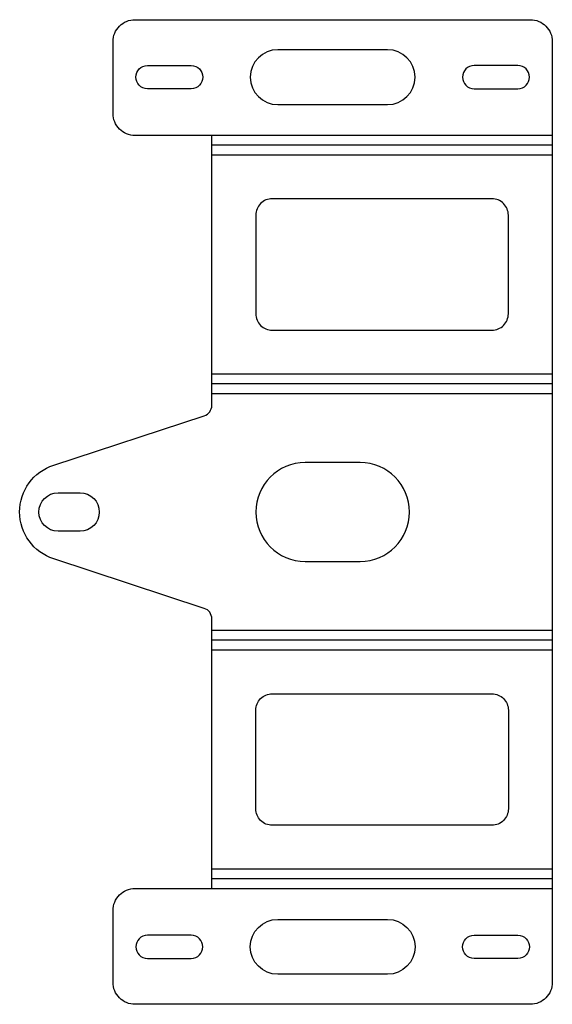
# Model space of a CAD drawing. Header units: millimetres. Extents: x -21 to 76, y 0 to 179.
import ezdxf

# ---------------------------------------------------------------- set-up
doc = ezdxf.new("R2010")
doc.units = ezdxf.units.MM

msp = doc.modelspace()

# ---------------------------------------------------------------- linework, layer by layer
at = {"layer": 'BEND'}
for p, q in [((76, 156.53), (14, 156.53)), ((76, 113.05), (14, 113.05)), ((76, 66.33), (14, 66.33)), ((76, 22.85), (14, 22.85))]:
    msp.add_line(p, q, dxfattribs=at)
at = {"layer": 'BEND_EXTENT'}
for p, q in [((76, 158.29), (14, 158.29)), ((14, 154.77), (76, 154.77)), ((76, 114.81), (14, 114.81)), ((14, 111.29), (76, 111.29)), ((76, 68.09), (14, 68.09)), ((14, 64.58), (76, 64.58)), ((76, 24.61), (14, 24.61)), ((14, 21.09), (76, 21.09))]:
    msp.add_line(p, q, dxfattribs=at)
at = {"layer": 'INTERIOR_PROFILES'}
for points in [[(46, 173.92), (26, 173.92, 1), (26, 163.92), (46, 163.92, 1)], [(10.25, 171.02, -1), (10.25, 166.82), (2.25, 166.82, -1), (2.25, 171.02)], [(69.75, 171.02), (61.75, 171.02, 1), (61.75, 166.82), (69.75, 166.82, 1)], [(68, 125.81), (68, 143.77, 0.414214), (65, 146.77), (25, 146.77, 0.414214), (22, 143.77), (22, 125.81, 0.414214), (25, 122.81), (65, 122.81, 0.414214)], [(41, 98.69), (31, 98.69, 1), (31, 80.69), (41, 80.69, 1)], [(-10, 93.19, -1), (-10, 86.19), (-14, 86.19, -1), (-14, 93.19)], [(22, 53.58, -0.414214), (25, 56.58), (65, 56.58, -0.414214), (68, 53.58), (68, 35.61, -0.414214), (65, 32.61), (25, 32.61, -0.414214), (22, 35.61)], [(46, 15.47, -1), (46, 5.47), (26, 5.47, -1), (26, 15.47)], [(2.25, 8.37), (10.25, 8.37, 1), (10.25, 12.57), (2.25, 12.57, 1)], [(69.75, 12.57, -1), (69.75, 8.37), (61.75, 8.37, -1), (61.75, 12.57)]]:
    msp.add_lwpolyline(points, format="xyb", close=True, dxfattribs=at)
at = {"layer": 'OUTER_PROFILES'}
msp.add_lwpolyline([(76, 4, -0.414214), (72, 0), (0, 0, -0.414214), (-4, 4), (-4, 17.09, -0.414214), (0, 21.09), (14, 21.09), (14, 70.24, 0.324148), (12.62, 72.14), (-14.81, 81.14, -0.724413), (-14.81, 98.25), (12.62, 107.24, 0.324148), (14, 109.14), (14, 158.29), (0, 158.29, -0.414214), (-4, 162.29), (-4, 175.39, -0.414214), (0, 179.39), (72, 179.39, -0.414214), (76, 175.39), (76, 158.29), (76, 114.81), (76, 68.09), (76, 24.61)], format="xyb", close=True, dxfattribs=at)

doc.saveas('drawing.dxf')
